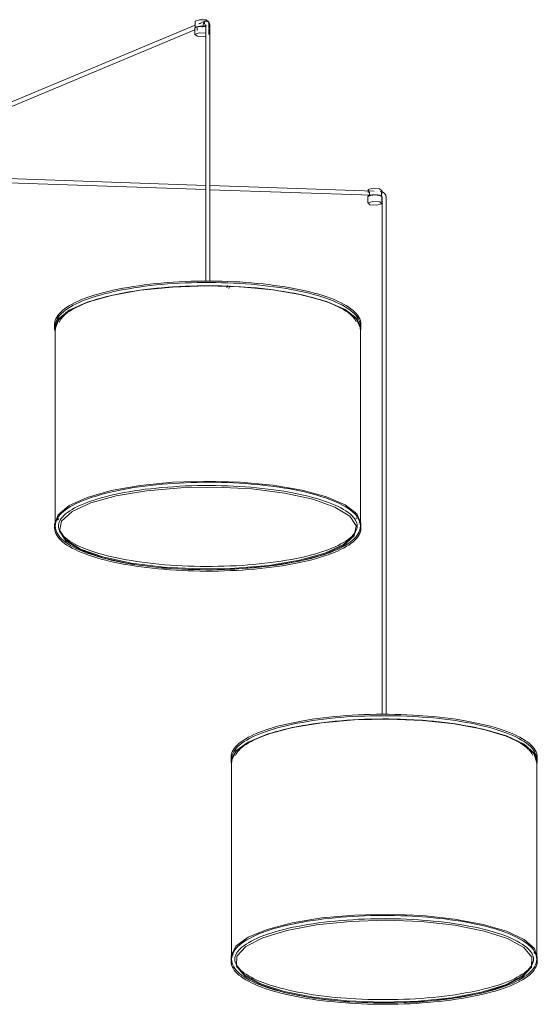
# Model space of a CAD drawing. Header units: millimetres. Extents: x 2834 to 10973, y -1183 to 7893.
# Tile 3 of 15: x 6715 to 7475, y -1183 to 262. Entities that reach past the tile are written whole.
import ezdxf

# ---------------------------------------------------------------- set-up
doc = ezdxf.new("R2010")
doc.units = ezdxf.units.MM
doc.layers.add('E-LITE-EQPM', color=7, linetype='Continuous', lineweight=20)

# ---------------------------------------------------------------- blocks, each defined once
blk = doc.blocks.new('64314-5L   _Suspended_tensor - 64314-49-5L MAMBO Black_rattan pendant lamp ø450-5L-719882-00 Isometrico PDF')
at = {"layer": 'E-LITE-EQPM', "color": 253, "lineweight": 15, "true_color": 0xaaaaaa}
for p, q in [((3712.2, 261.7), (3715.9, 259.1)), ((3696.3, 253.9), (3298.5, 88)), ((3300.8, 82.4), (3695.8, 247.1)), ((3695.7, 249.2), (3695.7, 240.1)), ((3696, 259.5), (3696, 249.9)), ((3699.1, 249.9), (3699.1, 246)), ((3704.9, 257.4), (3701.4, 256)), ((3705.7, 251.3), (3707.2, 251.9)), ((3707.4, 252.4), (3708.1, 252.6)), ((3708.1, 252.6), (3708.1, 255.2)), ((3710.7, 252.1), (3710.7, 252.3)), ((3711.7, 252.5), (3711.7, 247.1)), ((3711.7, 247.1), (3711.7, -121.6)), ((3712.5, 260.1), (3713.3, 259.7)), ((3716, 249.9), (3716, 259.5)), ((3716.3, 240.1), (3716.3, 249.2)), ((3717.7, 247.1), (3717.7, 252.5)), ((3717.7, -121.6), (3717.7, 247.1)), ((3711.8, 18.7), (3300.3, 33)), ((3300.1, 27), (3711.8, 12.7)), ((3959.2, 10.2), (3717.7, 18.5)), ((3717.7, 12.5), (3955.5, 4.3)), ((3949.9, 1.7), (3949.9, -7.4)), ((3950.2, 12), (3950.2, 8.4)), ((3950.4, 2.7), (3950.4, 4.4)), ((3950.7, 11.3), (3950.5, 12.7)), ((3952.5, 6.7), (3952.5, 4.2)), ((3952.5, 4.2), (3953.6, 4.1)), ((3970.5, 9.6), (3967.8, 9.8)), ((3968.9, 3.7), (3969.1, 3.7)), ((3969.7, 2.9), (3970, 2.9)), ((3970, 2.9), (3970, 5.5)), ((3970.2, 8.4), (3970.2, 12)), ((3970.5, -7.4), (3970.5, 1.7)), ((3970.9, 0.9), (3970.9, -4.5)), ((3976.9, -4.5), (3976.9, 0.9)), ((3970.9, -4.5), (3970.9, -757.4)), ((3976.9, -757.4), (3976.9, -4.5)), ((3743.9, -127.6), (3742.8, -131.3)), ((3745.7, -132.3), (3746.9, -128.4)), ((3489.7, -184.6), (3489.7, -191.1)), ((3939.7, -191.1), (3939.7, -184.6)), ((3490.5, -190.1), (3490.5, -478.8)), ((3938.9, -478.8), (3938.9, -190.1)), ((3494, -472.3), (3495.7, -470)), ((3932.9, -469), (3933.9, -470.2)), ((3937.3, -475.7), (3937.5, -476.4)), ((3489.7, -477.7), (3489.7, -484.2)), ((3490.8, -479.3), (3490.9, -477.5)), ((3939.7, -484.2), (3939.7, -477.7)), ((3816, -782.6), (3817.4, -783.3)), ((3748.8, -820.4), (3748.8, -826.9)), ((4198.8, -826.9), (4198.8, -820.4)), ((3749.6, -825.9), (3749.6, -1114.6)), ((4198, -1114.6), (4198, -825.9)), ((3751.2, -1111.8), (3751.4, -1111.3)), ((3751.9, -1110.3), (3752.1, -1109.9)), ((4193.8, -1107), (4194, -1107.4)), ((4194.2, -1107.7), (4194.8, -1108.6)), ((3748.8, -1113.5), (3748.8, -1120)), ((3749.2, -1116.8), (3749.2, -1117.2)), ((4197.7, -1113.9), (4197.7, -1115.1)), ((4198, -1114.6), (4197.9, -1115.3)), ((4198, -1115.7), (4198, -1114.7)), ((4198.5, -1117.1), (4198.5, -1116.9)), ((4198.8, -1120), (4198.8, -1113.5))]:
    blk.add_line(p, q, dxfattribs=at)
for points in [[(3696, 259.6, 0), (3696.1, 259.9, 0), (3702.3, 262.1, 0), (3712.2, 261.7, 0)], [(3695.7, 249.2, 0), (3695.7, 249.4, 0), (3695.8, 249.5, 0), (3695.8, 249.7, 0), (3695.9, 249.9, 0), (3696, 250, 0), (3696.1, 250.2, 0), (3696.3, 250.3, 0), (3696.4, 250.4, 0), (3696.5, 250.6, 0), (3696.7, 250.7, 0), (3696.9, 250.8, 0), (3697.1, 250.9, 0), (3697.3, 251, 0), (3697.5, 251.1, 0), (3697.7, 251.2, 0), (3698, 251.3, 0), (3698.2, 251.4, 0), (3698.5, 251.5, 0), (3698.8, 251.5, 0), (3699.1, 251.6, 0), (3699.4, 251.7, 0), (3699.7, 251.8, 0), (3700, 251.8, 0), (3700.3, 251.9, 0), (3700.6, 252, 0), (3701, 252, 0), (3701.3, 252.1, 0), (3701.7, 252.1, 0), (3702, 252.2, 0), (3702.4, 252.2, 0), (3702.8, 252.3, 0), (3703.2, 252.3, 0), (3703.5, 252.3, 0), (3703.9, 252.4, 0), (3704.3, 252.4, 0), (3704.7, 252.4, 0), (3705.1, 252.4, 0), (3705.5, 252.4, 0), (3705.9, 252.4, 0), (3706.3, 252.4, 0), (3706.7, 252.4, 0), (3707.1, 252.4, 0), (3707.5, 252.4, 0), (3707.9, 252.4, 0), (3708.3, 252.3, 0), (3708.7, 252.3, 0), (3709, 252.3, 0), (3709.4, 252.3, 0), (3709.8, 252.2, 0), (3710.1, 252.2, 0), (3710.5, 252.1, 0), (3710.9, 252.1, 0), (3711.2, 252, 0), (3711.5, 251.9, 0), (3711.9, 251.9, 0)], [(3708.1, 252.6, 0), (3701, 252.3, 0), (3696.4, 250.7, 0), (3696, 249.9, 0)], [(3711.5, 260, 0), (3707.9, 258.7, 0), (3704.4, 257.2, 0), (3702.4, 256.2, 0)], [(3712.9, 254.2, 0), (3709.7, 252.9, 0), (3706.5, 251.5, 0), (3706, 251.3, 0)], [(3708.1, 255.2, 0), (3708.2, 256.1, 0), (3708.6, 257, 0), (3709.1, 257.7, 0), (3709.8, 258.3, 0)], [(3712.5, 260.1, 0), (3711.6, 260.1, 0), (3710.9, 259.7, 0), (3710.3, 259, 0), (3709.9, 258.1, 0), (3709.8, 257.1, 0), (3710, 256, 0), (3710.4, 255.1, 0)], [(3710.2, 252.1, 0), (3710.2, 252.4, 0), (3710, 253.2, 0)], [(3710.7, 252.3, 0), (3710.5, 252.9, 0), (3710.4, 253.2, 0)], [(3711.3, 254.3, 0), (3711.3, 254.3, 0), (3711.3, 254.3, 0), (3711.4, 254.3, 0), (3711.4, 254.2, 0), (3711.4, 254.2, 0), (3711.4, 254.2, 0), (3711.5, 254.1, 0), (3711.5, 254, 0), (3711.5, 254, 0), (3711.5, 253.9, 0), (3711.6, 253.8, 0), (3711.6, 253.7, 0), (3711.6, 253.6, 0), (3711.7, 253.5, 0), (3711.7, 253.3, 0), (3711.7, 253.2, 0), (3711.7, 253.1, 0), (3711.7, 252.9, 0), (3711.7, 252.8, 0), (3711.7, 252.6, 0), (3711.7, 252.5, 0)], [(3712.9, 260, 0), (3712.6, 260.1, 0), (3712.3, 260.1, 0), (3712.2, 260.1, 0)], [(3712.9, 260, 0), (3713.3, 259.9, 0), (3713.6, 259.8, 0), (3713.9, 259.7, 0), (3714.2, 259.5, 0), (3714.5, 259.4, 0), (3714.8, 259.2, 0), (3715.1, 259, 0), (3715.3, 258.8, 0), (3715.6, 258.6, 0), (3715.8, 258.3, 0), (3716, 258.1, 0), (3716.2, 257.8, 0), (3716.4, 257.6, 0), (3716.5, 257.3, 0), (3716.7, 257.1, 0), (3716.8, 256.8, 0), (3717, 256.5, 0), (3717.1, 256.2, 0), (3717.2, 255.9, 0), (3717.3, 255.7, 0), (3717.4, 255.4, 0), (3717.4, 255.1, 0), (3717.5, 254.8, 0), (3717.6, 254.5, 0), (3717.6, 254.2, 0), (3717.7, 253.9, 0), (3717.7, 253.6, 0), (3717.7, 253.3, 0), (3717.7, 253, 0), (3717.7, 252.6, 0), (3717.7, 252.5, 0)], [(3699.7, 237.8, 0), (3695.8, 240.5, 0), (3702.2, 242.7, 0), (3711.8, 242.4, 0)], [(3712, 237.7, 0), (3709.9, 237.4, 0), (3699.7, 237.8, 0)], [(3950.5, 12.7, 0), (3957.5, 14.7, 0), (3967.2, 14, 0), (3969.9, 11.5, 0)], [(3949.9, 1.7, 0), (3949.9, 1.9, 0), (3949.9, 2, 0), (3950, 2.2, 0), (3950.1, 2.4, 0), (3950.2, 2.5, 0), (3950.3, 2.7, 0), (3950.3, 2.7, 0)], [(3970.5, 1.7, 0), (3970.4, 1.9, 0), (3970.4, 2, 0), (3970.4, 2.2, 0), (3970.3, 2.4, 0), (3970.2, 2.5, 0), (3970.1, 2.7, 0), (3969.9, 2.8, 0), (3969.8, 2.9, 0), (3969.6, 3, 0), (3969.5, 3.2, 0), (3969.3, 3.3, 0), (3969.1, 3.4, 0), (3968.9, 3.5, 0), (3968.7, 3.6, 0), (3968.4, 3.7, 0), (3968.2, 3.8, 0), (3967.9, 3.9, 0), (3967.7, 4, 0), (3967.4, 4, 0), (3967.1, 4.1, 0), (3966.8, 4.2, 0), (3966.5, 4.3, 0), (3966.2, 4.3, 0), (3965.9, 4.4, 0), (3965.5, 4.5, 0), (3965.2, 4.5, 0), (3964.9, 4.6, 0), (3964.5, 4.6, 0), (3964.1, 4.7, 0), (3963.8, 4.7, 0), (3963.4, 4.8, 0), (3963, 4.8, 0), (3962.6, 4.8, 0), (3962.2, 4.8, 0), (3961.9, 4.9, 0), (3961.5, 4.9, 0), (3961.1, 4.9, 0), (3960.7, 4.9, 0), (3960.3, 4.9, 0), (3959.9, 4.9, 0), (3959.5, 4.9, 0), (3959.1, 4.9, 0), (3958.7, 4.9, 0), (3958.3, 4.9, 0), (3957.9, 4.8, 0), (3957.5, 4.8, 0), (3957.1, 4.8, 0), (3956.8, 4.7, 0), (3956.4, 4.7, 0), (3956, 4.7, 0), (3955.7, 4.6, 0), (3955.3, 4.6, 0), (3955, 4.5, 0), (3954.6, 4.4, 0), (3954.3, 4.4, 0), (3954, 4.3, 0), (3953.7, 4.2, 0), (3953.4, 4.2, 0), (3953.1, 4.1, 0), (3952.8, 4, 0), (3952.5, 3.9, 0), (3952.3, 3.8, 0), (3952, 3.7, 0), (3951.8, 3.6, 0), (3951.6, 3.5, 0), (3951.4, 3.4, 0), (3951.2, 3.3, 0), (3951, 3.2, 0), (3950.8, 3.1, 0), (3950.6, 3, 0), (3950.5, 2.9, 0), (3950.4, 2.7, 0), (3950.3, 2.7, 0)], [(3951.5, 9.6, 0), (3951.9, 9.1, 0), (3952.2, 8.5, 0), (3952.5, 7.6, 0), (3952.5, 6.7, 0)], [(3970, 2.9, 0), (3966.1, 4.6, 0), (3958.9, 5.1, 0), (3952.5, 4.2, 0)], [(3970.6, 9.6, 0), (3970.6, 9.6, 0), (3970.7, 9.4, 0), (3970.8, 8.8, 0), (3970.7, 8, 0), (3970.5, 7, 0), (3970.3, 6, 0), (3970, 5.1, 0)], [(3970, 5.5, 0), (3970, 6.4, 0), (3970.1, 7.2, 0), (3970.1, 7.8, 0), (3970.2, 8.3, 0)], [(3970, 3, 0), (3970.1, 2.9, 0), (3970.2, 2.8, 0), (3970.3, 2.7, 0), (3970.3, 2.6, 0), (3970.4, 2.5, 0), (3970.5, 2.4, 0), (3970.5, 2.3, 0), (3970.6, 2.2, 0), (3970.6, 2.1, 0), (3970.7, 1.9, 0), (3970.7, 1.8, 0), (3970.8, 1.7, 0), (3970.8, 1.6, 0), (3970.8, 1.5, 0), (3970.8, 1.4, 0), (3970.9, 1.3, 0), (3970.9, 1.1, 0), (3970.9, 1, 0), (3970.9, 0.9, 0), (3970.9, 0.9, 0)], [(3976.9, 0.9, 0), (3976.9, 1.2, 0), (3976.9, 1.6, 0), (3976.8, 1.9, 0), (3976.8, 2.3, 0), (3976.7, 2.6, 0), (3976.6, 3, 0), (3976.5, 3.3, 0), (3976.4, 3.7, 0), (3976.3, 4, 0), (3976.2, 4.3, 0), (3976.1, 4.7, 0), (3975.9, 5, 0), (3975.7, 5.3, 0), (3975.6, 5.6, 0), (3975.4, 5.9, 0), (3975.2, 6.2, 0), (3975, 6.5, 0), (3974.7, 6.7, 0), (3974.5, 7, 0), (3974.3, 7.3, 0), (3974, 7.5, 0), (3973.8, 7.8, 0), (3973.5, 8, 0), (3973.2, 8.2, 0), (3972.9, 8.4, 0), (3972.6, 8.6, 0), (3972.3, 8.8, 0), (3972, 9, 0), (3971.7, 9.1, 0), (3971.4, 9.3, 0), (3971.1, 9.4, 0), (3970.8, 9.6, 0), (3970.6, 9.6, 0)], [(3950.2, -6.7, 0), (3957.4, -4.7, 0), (3967.4, -5.4, 0), (3970.1, -8.2, 0)], [(3970.1, -8.2, 0), (3962.9, -10.2, 0), (3953, -9.5, 0), (3950.2, -6.7, 0)], [(3537.5, -152.5, 0), (3572.8, -142.5, 0), (3615.2, -134.9, 0), (3662.6, -130.1, 0), (3712.6, -128.4, 0), (3762.7, -129.9, 0), (3810.4, -134.4, 0), (3853.3, -141.7, 0), (3889.3, -151.5, 0), (3916.5, -163.3, 0), (3933.6, -176.5, 0), (3939.7, -190.5, 0), (3939.2, -195.5, 0)], [(3939.7, -184.6, 0), (3939.5, -182.1, 0), (3939, -179.5, 0), (3938.1, -176.9, 0), (3936.8, -174.4, 0), (3935.1, -171.9, 0), (3933.2, -169.4, 0), (3930.8, -167, 0), (3928.1, -164.5, 0), (3925.1, -162.2, 0), (3921.8, -159.8, 0), (3918.1, -157.5, 0), (3914.1, -155.3, 0), (3909.7, -153.1, 0), (3905.1, -150.9, 0), (3900.2, -148.8, 0), (3894.9, -146.8, 0), (3889.4, -144.8, 0), (3883.6, -142.9, 0), (3877.6, -141, 0), (3871.2, -139.3, 0), (3864.7, -137.5, 0), (3857.9, -135.9, 0), (3850.8, -134.4, 0), (3843.6, -132.9, 0), (3836.1, -131.5, 0), (3828.4, -130.2, 0), (3820.6, -128.9, 0), (3812.6, -127.8, 0), (3804.4, -126.8, 0), (3796.1, -125.8, 0), (3787.7, -125, 0), (3779.1, -124.2, 0), (3770.5, -123.5, 0), (3761.7, -122.9, 0), (3752.9, -122.5, 0), (3744, -122.1, 0), (3735.1, -121.8, 0), (3726.1, -121.6, 0), (3717.2, -121.6, 0), (3708.2, -121.6, 0), (3699.2, -121.7, 0), (3690.3, -121.9, 0), (3681.3, -122.3, 0), (3672.5, -122.7, 0), (3663.7, -123.2, 0), (3655, -123.8, 0), (3646.4, -124.5, 0), (3637.9, -125.3, 0), (3629.5, -126.2, 0), (3621.3, -127.2, 0), (3613.2, -128.3, 0), (3605.2, -129.5, 0), (3597.5, -130.8, 0), (3589.9, -132.1, 0), (3582.5, -133.5, 0), (3575.4, -135.1, 0), (3568.4, -136.7, 0), (3561.7, -138.3, 0), (3555.3, -140.1, 0), (3549.1, -141.9, 0), (3543.1, -143.8, 0), (3537.7, -145.6, 0)], [(3938.9, -191.1, 0), (3938.9, -190.5, 0), (3932.8, -176.6, 0), (3915.8, -163.4, 0), (3888.7, -151.7, 0), (3852.8, -141.9, 0), (3810.1, -134.6, 0), (3762.5, -130.1, 0), (3712.6, -128.6, 0), (3662.7, -130.3, 0), (3615.5, -135.1, 0), (3573.3, -142.6, 0), (3538.1, -152.6, 0)], [(3938.9, -187.8, 0), (3938.7, -185, 0), (3938.1, -182.2, 0), (3937.1, -179.4, 0), (3935.8, -176.7, 0), (3934.1, -174.1, 0), (3932, -171.5, 0), (3929.6, -169, 0), (3926.8, -166.5, 0), (3923.7, -164.1, 0), (3920.3, -161.7, 0), (3916.6, -159.4, 0), (3912.6, -157.1, 0), (3908.3, -154.9, 0), (3903.6, -152.8, 0), (3898.7, -150.7, 0), (3893.5, -148.6, 0), (3888, -146.7, 0), (3882.2, -144.8, 0), (3876.2, -142.9, 0), (3869.9, -141.1, 0), (3863.4, -139.4, 0), (3856.6, -137.8, 0), (3849.6, -136.3, 0), (3842.4, -134.8, 0), (3835, -133.4, 0), (3827.4, -132.1, 0), (3819.6, -130.9, 0), (3811.7, -129.8, 0), (3803.6, -128.8, 0), (3795.4, -127.8, 0), (3787, -127, 0), (3778.5, -126.2, 0), (3769.9, -125.5, 0), (3761.3, -125, 0), (3752.5, -124.5, 0), (3743.7, -124.1, 0), (3734.9, -123.9, 0), (3726, -123.7, 0), (3717.1, -123.6, 0), (3708.2, -123.6, 0), (3699.3, -123.8, 0), (3690.5, -124, 0), (3681.7, -124.3, 0), (3672.9, -124.7, 0), (3664.2, -125.2, 0), (3655.6, -125.8, 0), (3647, -126.5, 0), (3638.6, -127.3, 0), (3630.3, -128.2, 0), (3622.1, -129.2, 0), (3614.1, -130.3, 0), (3606.2, -131.5, 0), (3598.5, -132.7, 0), (3591, -134.1, 0), (3583.7, -135.5, 0), (3576.6, -137, 0), (3569.7, -138.6, 0), (3563.1, -140.2, 0), (3556.6, -142, 0), (3550.5, -143.8, 0), (3544.6, -145.6, 0), (3539.2, -147.5, 0)], [(3932.7, -181.3, 0), (3931.6, -179.1, 0), (3930.2, -176.9, 0), (3928.4, -174.7, 0), (3926.2, -172.4, 0), (3923.7, -170.2, 0), (3920.9, -167.9, 0), (3917.7, -165.7, 0), (3914.2, -163.5, 0), (3910.3, -161.4, 0), (3906.2, -159.2, 0), (3901.7, -157.2, 0), (3896.9, -155.1, 0), (3891.8, -153.1, 0), (3886.4, -151.2, 0), (3880.8, -149.3, 0), (3874.8, -147.5, 0), (3868.6, -145.8, 0), (3862.2, -144.1, 0), (3855.5, -142.5, 0), (3848.6, -141, 0), (3841.5, -139.5, 0), (3834.1, -138.2, 0), (3826.6, -136.9, 0), (3818.9, -135.7, 0), (3811, -134.6, 0), (3803, -133.5, 0), (3794.8, -132.6, 0), (3786.5, -131.7, 0), (3778.1, -131, 0), (3769.6, -130.3, 0), (3761, -129.8, 0), (3752.3, -129.3, 0), (3743.6, -128.9, 0), (3734.8, -128.7, 0), (3726, -128.5, 0), (3717.1, -128.4, 0), (3708.3, -128.4, 0), (3699.4, -128.6, 0), (3690.6, -128.8, 0), (3681.9, -129.1, 0), (3673.1, -129.5, 0), (3664.5, -130, 0), (3655.9, -130.6, 0), (3647.4, -131.3, 0), (3639.1, -132.1, 0), (3630.8, -133, 0), (3622.7, -134, 0), (3614.8, -135.1, 0), (3607, -136.2, 0), (3599.3, -137.5, 0), (3591.9, -138.8, 0), (3584.7, -140.2, 0), (3577.6, -141.7, 0), (3570.8, -143.2, 0), (3564.3, -144.9, 0), (3557.9, -146.6, 0), (3551.9, -148.3, 0), (3546.1, -150.2, 0), (3540.8, -152, 0)], [(3489.7, -184.6, 0), (3489.9, -182.1, 0), (3490.5, -179.5, 0), (3491.4, -176.9, 0), (3492.7, -174.4, 0), (3494.3, -171.9, 0), (3496.3, -169.4, 0), (3498.6, -167, 0), (3501.3, -164.5, 0), (3504.3, -162.2, 0), (3507.7, -159.8, 0), (3511.4, -157.5, 0), (3515.4, -155.3, 0), (3519.7, -153.1, 0), (3524.3, -150.9, 0), (3529.3, -148.8, 0), (3534.5, -146.8, 0), (3537.7, -145.6, 0)], [(3490.2, -195.1, 0), (3489.7, -191.7, 0), (3494.9, -177.7, 0), (3511.1, -164.4, 0), (3537.5, -152.5, 0)], [(3490.5, -187.8, 0), (3490.7, -185, 0), (3491.3, -182.2, 0), (3492.3, -179.4, 0), (3493.7, -176.7, 0), (3495.4, -174.1, 0), (3497.5, -171.5, 0), (3499.9, -169, 0), (3502.6, -166.5, 0), (3505.7, -164.1, 0), (3509.1, -161.7, 0), (3512.8, -159.4, 0), (3516.9, -157.1, 0), (3521.2, -154.9, 0), (3525.8, -152.8, 0), (3530.8, -150.7, 0), (3536, -148.6, 0), (3539.2, -147.5, 0)], [(3538.1, -152.6, 0), (3511.8, -164.5, 0), (3495.7, -177.8, 0), (3490.5, -191.7, 0)], [(3496.5, -181.8, 0), (3496.7, -181.3, 0), (3497.8, -179.1, 0), (3499.3, -176.9, 0), (3501.1, -174.7, 0), (3503.2, -172.4, 0), (3505.7, -170.2, 0), (3508.6, -167.9, 0), (3511.8, -165.7, 0), (3515.3, -163.5, 0), (3519.1, -161.4, 0), (3523.3, -159.2, 0), (3527.8, -157.2, 0), (3532.6, -155.1, 0), (3537.7, -153.1, 0), (3540.8, -152, 0)], [(3490.5, -187.8, 0), (3490.7, -190.6, 0), (3491.1, -192.4, 0)], [(3938.9, -187.8, 0), (3938.7, -190.6, 0), (3938.4, -192.3, 0)], [(3939.7, -477.7, 0), (3939.7, -477.1, 0), (3933.6, -463.2, 0), (3916.5, -450, 0), (3889.3, -438.2, 0), (3853.3, -428.4, 0), (3810.4, -421, 0), (3762.7, -416.5, 0), (3712.6, -415.1, 0), (3662.6, -416.8, 0), (3615.2, -421.5, 0), (3572.8, -429.1, 0), (3537.5, -439.1, 0)], [(3938.9, -481, 0), (3938.7, -478.2, 0), (3938.1, -475.4, 0), (3937.1, -472.7, 0), (3935.8, -470, 0), (3934.1, -467.3, 0), (3932, -464.8, 0), (3929.6, -462.2, 0), (3926.8, -459.8, 0), (3923.7, -457.3, 0), (3920.3, -455, 0), (3916.6, -452.6, 0), (3912.6, -450.4, 0), (3908.3, -448.2, 0), (3903.6, -446, 0), (3898.7, -443.9, 0), (3893.5, -441.9, 0), (3888, -439.9, 0), (3882.2, -438, 0), (3876.2, -436.2, 0), (3869.9, -434.4, 0), (3863.4, -432.7, 0), (3856.6, -431.1, 0), (3849.6, -429.5, 0), (3842.4, -428.1, 0), (3835, -426.7, 0), (3827.4, -425.4, 0), (3819.6, -424.2, 0), (3811.7, -423, 0), (3803.6, -422, 0), (3795.4, -421.1, 0), (3787, -420.2, 0), (3778.5, -419.5, 0), (3769.9, -418.8, 0), (3761.3, -418.2, 0), (3752.5, -417.8, 0), (3743.7, -417.4, 0), (3734.9, -417.1, 0), (3726, -416.9, 0), (3717.1, -416.9, 0), (3708.2, -416.9, 0), (3699.3, -417, 0), (3690.5, -417.2, 0), (3681.7, -417.5, 0), (3672.9, -418, 0), (3664.2, -418.5, 0), (3655.6, -419.1, 0), (3647, -419.8, 0), (3638.6, -420.6, 0), (3630.3, -421.5, 0), (3622.1, -422.5, 0), (3614.1, -423.5, 0), (3606.2, -424.7, 0), (3598.5, -426, 0), (3591, -427.3, 0), (3583.7, -428.7, 0), (3576.6, -430.2, 0), (3569.7, -431.8, 0), (3563.1, -433.5, 0), (3556.6, -435.2, 0), (3550.5, -437, 0), (3544.6, -438.9, 0), (3539.2, -440.7, 0)], [(3934.1, -481, 0), (3934, -478.9, 0), (3933.5, -476.7, 0), (3932.7, -474.6, 0), (3931.6, -472.4, 0), (3930.2, -470.2, 0), (3928.4, -467.9, 0), (3926.2, -465.7, 0), (3923.7, -463.4, 0), (3920.9, -461.2, 0), (3917.7, -459, 0), (3914.2, -456.8, 0), (3910.3, -454.6, 0), (3906.2, -452.5, 0), (3901.7, -450.4, 0), (3896.9, -448.4, 0), (3891.8, -446.4, 0), (3886.4, -444.4, 0), (3880.8, -442.6, 0), (3874.8, -440.8, 0), (3868.6, -439, 0), (3862.2, -437.4, 0), (3855.5, -435.7, 0), (3848.6, -434.2, 0), (3841.5, -432.8, 0), (3834.1, -431.4, 0), (3826.6, -430.1, 0), (3818.9, -428.9, 0), (3811, -427.8, 0), (3803, -426.8, 0), (3794.8, -425.8, 0), (3786.5, -425, 0), (3778.1, -424.2, 0), (3769.6, -423.6, 0), (3761, -423, 0), (3752.3, -422.5, 0), (3743.6, -422.2, 0), (3734.8, -421.9, 0), (3726, -421.7, 0), (3717.1, -421.7, 0), (3708.3, -421.7, 0), (3699.4, -421.8, 0), (3690.6, -422, 0), (3681.9, -422.3, 0), (3673.1, -422.7, 0), (3664.5, -423.3, 0), (3655.9, -423.9, 0), (3647.4, -424.6, 0), (3639.1, -425.4, 0), (3630.8, -426.3, 0), (3622.7, -427.2, 0), (3614.8, -428.3, 0), (3607, -429.5, 0), (3599.3, -430.7, 0), (3591.9, -432, 0), (3584.7, -433.4, 0), (3577.6, -434.9, 0), (3570.8, -436.5, 0), (3564.3, -438.1, 0), (3557.9, -439.8, 0), (3551.9, -441.6, 0), (3546.1, -443.4, 0), (3540.8, -445.2, 0)], [(3542.7, -447.2, 0), (3579.9, -436.9, 0), (3624.9, -429.3, 0), (3675.2, -424.9, 0), (3727.7, -424, 0), (3779.5, -426.6, 0), (3827.5, -432.6, 0), (3869, -441.7, 0), (3901.5, -453.2, 0), (3923.2, -466.6, 0), (3932.7, -481, 0), (3929.6, -495.6, 0), (3914, -509.6, 0), (3886.8, -522.2, 0)], [(3537.5, -439.1, 0), (3511.1, -451.1, 0), (3494.9, -464.4, 0), (3489.7, -478.3, 0)], [(3490.5, -481, 0), (3490.7, -478.2, 0), (3491.3, -475.4, 0), (3492.3, -472.7, 0), (3493.7, -470, 0), (3495.4, -467.3, 0), (3497.5, -464.8, 0), (3499.9, -462.2, 0), (3502.6, -459.8, 0), (3505.7, -457.3, 0), (3509.1, -455, 0), (3512.8, -452.6, 0), (3516.9, -450.4, 0), (3521.2, -448.2, 0), (3525.8, -446, 0), (3530.8, -443.9, 0), (3536, -441.9, 0), (3539.2, -440.7, 0)], [(3495.3, -481, 0), (3495.5, -478.9, 0), (3495.9, -476.7, 0), (3496.7, -474.6, 0), (3497.8, -472.4, 0), (3499.3, -470.2, 0), (3501.1, -467.9, 0), (3503.2, -465.7, 0), (3505.7, -463.4, 0), (3508.6, -461.2, 0), (3511.8, -459, 0), (3515.3, -456.8, 0), (3519.1, -454.6, 0), (3523.3, -452.5, 0), (3527.8, -450.4, 0), (3532.6, -448.4, 0), (3537.7, -446.4, 0), (3540.8, -445.2, 0)], [(3886.8, -522.2, 0), (3849.6, -532.5, 0), (3804.6, -540.1, 0), (3754.3, -544.5, 0), (3701.8, -545.4, 0), (3650, -542.8, 0), (3601.9, -536.8, 0), (3560.4, -527.8, 0), (3527.9, -516.2, 0), (3506.3, -502.9, 0), (3496.7, -488.4, 0), (3499.9, -473.8, 0), (3515.5, -459.8, 0), (3542.7, -447.2, 0)], [(3489.7, -484.2, 0), (3489.9, -486.7, 0), (3490.5, -489.3, 0), (3491.4, -491.9, 0), (3492.7, -494.4, 0), (3494.3, -496.9, 0), (3496.3, -499.4, 0), (3498.6, -501.8, 0), (3501.3, -504.3, 0), (3504.3, -506.6, 0), (3507.7, -509, 0), (3511.4, -511.3, 0), (3515.4, -513.5, 0), (3519.7, -515.7, 0), (3524.3, -517.9, 0), (3529.3, -520, 0), (3534.5, -522, 0), (3540, -524, 0), (3545.8, -525.9, 0), (3551.9, -527.8, 0), (3558.2, -529.5, 0), (3564.8, -531.3, 0), (3571.6, -532.9, 0), (3578.6, -534.4, 0), (3585.9, -535.9, 0), (3593.4, -537.3, 0), (3601, -538.6, 0), (3608.9, -539.8, 0), (3616.9, -541, 0), (3625, -542, 0), (3633.3, -543, 0), (3641.8, -543.8, 0), (3650.3, -544.6, 0), (3659, -545.3, 0), (3667.7, -545.8, 0), (3676.6, -546.3, 0), (3685.4, -546.7, 0), (3694.4, -547, 0), (3703.3, -547.1, 0), (3712.3, -547.2, 0), (3721.3, -547.2, 0), (3730.3, -547.1, 0), (3739.2, -546.9, 0), (3748.1, -546.5, 0), (3757, -546.1, 0), (3765.8, -545.6, 0), (3774.5, -545, 0), (3783.1, -544.3, 0), (3791.6, -543.5, 0), (3800, -542.6, 0), (3808.2, -541.6, 0), (3816.3, -540.5, 0), (3824.2, -539.3, 0), (3832, -538, 0), (3839.5, -536.7, 0), (3846.9, -535.2, 0), (3854.1, -533.7, 0), (3861, -532.1, 0), (3867.7, -530.5, 0), (3874.2, -528.7, 0), (3880.4, -526.9, 0), (3886.3, -525, 0), (3891.7, -523.2, 0)], [(3490.5, -481, 0), (3490.7, -483.8, 0), (3491.3, -486.6, 0), (3492.3, -489.4, 0), (3493.7, -492.1, 0), (3495.4, -494.7, 0), (3497.5, -497.3, 0), (3499.9, -499.8, 0), (3502.6, -502.3, 0), (3505.7, -504.7, 0), (3509.1, -507.1, 0), (3512.8, -509.4, 0), (3516.9, -511.7, 0), (3521.2, -513.9, 0), (3525.8, -516, 0), (3530.8, -518.1, 0), (3536, -520.2, 0), (3541.5, -522.1, 0), (3547.2, -524, 0), (3553.3, -525.9, 0), (3559.6, -527.6, 0), (3566.1, -529.3, 0), (3572.9, -531, 0), (3579.9, -532.5, 0), (3587.1, -534, 0), (3594.5, -535.4, 0), (3602.1, -536.7, 0), (3609.8, -537.9, 0), (3617.8, -539, 0), (3625.9, -540, 0), (3634.1, -541, 0), (3642.5, -541.8, 0), (3650.9, -542.6, 0), (3659.5, -543.3, 0), (3668.2, -543.8, 0), (3676.9, -544.3, 0), (3685.7, -544.7, 0), (3694.6, -544.9, 0), (3703.4, -545.1, 0), (3712.3, -545.2, 0), (3721.2, -545.2, 0), (3730.1, -545, 0), (3739, -544.8, 0), (3747.8, -544.5, 0), (3756.6, -544.1, 0), (3765.3, -543.6, 0), (3773.9, -543, 0), (3782.4, -542.3, 0), (3790.9, -541.4, 0), (3799.2, -540.6, 0), (3807.3, -539.6, 0), (3815.4, -538.5, 0), (3823.2, -537.3, 0), (3830.9, -536.1, 0), (3838.4, -534.7, 0), (3845.7, -533.3, 0), (3852.8, -531.8, 0), (3859.7, -530.2, 0), (3866.4, -528.6, 0), (3872.8, -526.8, 0), (3879, -525, 0), (3884.9, -523.2, 0), (3890.3, -521.3, 0)], [(3495.3, -481, 0), (3495.5, -483.1, 0), (3495.9, -485.3, 0), (3496.7, -487.5, 0), (3497.8, -489.7, 0), (3499.3, -491.9, 0), (3501.1, -494.1, 0), (3503.2, -496.4, 0), (3505.7, -498.6, 0), (3508.6, -500.9, 0), (3511.8, -503.1, 0), (3515.3, -505.3, 0), (3519.1, -507.4, 0), (3523.3, -509.6, 0), (3527.8, -511.6, 0), (3532.6, -513.7, 0), (3537.7, -515.7, 0), (3543, -517.6, 0), (3548.7, -519.5, 0), (3554.6, -521.3, 0), (3560.8, -523, 0), (3567.3, -524.7, 0), (3573.9, -526.3, 0), (3580.9, -527.8, 0), (3588, -529.3, 0), (3595.3, -530.6, 0), (3602.8, -531.9, 0), (3610.5, -533.1, 0), (3618.4, -534.2, 0), (3626.4, -535.3, 0), (3634.6, -536.2, 0), (3642.9, -537.1, 0), (3651.3, -537.8, 0), (3659.9, -538.5, 0), (3668.5, -539, 0), (3677.1, -539.5, 0), (3685.9, -539.9, 0), (3694.7, -540.1, 0), (3703.5, -540.3, 0), (3712.3, -540.4, 0), (3721.2, -540.4, 0), (3730, -540.2, 0), (3738.8, -540, 0), (3747.6, -539.7, 0), (3756.3, -539.3, 0), (3765, -538.8, 0), (3773.5, -538.2, 0), (3782, -537.5, 0), (3790.4, -536.7, 0), (3798.6, -535.8, 0), (3806.7, -534.8, 0), (3814.7, -533.7, 0), (3822.5, -532.6, 0), (3830.1, -531.3, 0), (3837.5, -530, 0), (3844.8, -528.6, 0), (3851.8, -527.1, 0), (3858.6, -525.6, 0), (3865.2, -523.9, 0), (3871.5, -522.2, 0), (3877.6, -520.4, 0), (3883.4, -518.6, 0), (3888.7, -516.8, 0)], [(3496.7, -487.1, 0), (3506.3, -501.5, 0), (3527.9, -514.8, 0), (3560.4, -526.4, 0), (3601.9, -535.4, 0), (3650, -541.4, 0), (3701.8, -544, 0), (3754.3, -543.1, 0), (3804.6, -538.8, 0), (3849.6, -531.2, 0), (3886.8, -520.8, 0)], [(3886.8, -520.8, 0), (3914, -508.2, 0), (3929.6, -494.2, 0), (3932.7, -486.9, 0)], [(3934.1, -481, 0), (3934, -483.1, 0), (3933.5, -485.3, 0), (3932.7, -487.5, 0), (3931.6, -489.7, 0), (3930.2, -491.9, 0), (3928.4, -494.1, 0), (3926.2, -496.4, 0), (3923.7, -498.6, 0), (3920.9, -500.9, 0), (3917.7, -503.1, 0), (3914.2, -505.3, 0), (3910.3, -507.4, 0), (3906.2, -509.6, 0), (3901.7, -511.6, 0), (3896.9, -513.7, 0), (3891.8, -515.7, 0), (3888.7, -516.8, 0)], [(3938.9, -481, 0), (3938.7, -483.8, 0), (3938.1, -486.6, 0), (3937.1, -489.4, 0), (3935.8, -492.1, 0), (3934.1, -494.7, 0), (3932, -497.3, 0), (3929.6, -499.8, 0), (3926.8, -502.3, 0), (3923.7, -504.7, 0), (3920.3, -507.1, 0), (3916.6, -509.4, 0), (3912.6, -511.7, 0), (3908.3, -513.9, 0), (3903.6, -516, 0), (3898.7, -518.1, 0), (3893.5, -520.2, 0), (3890.3, -521.3, 0)], [(3939.7, -484.2, 0), (3939.5, -486.7, 0), (3939, -489.3, 0), (3938.1, -491.9, 0), (3936.8, -494.4, 0), (3935.1, -496.9, 0), (3933.2, -499.4, 0), (3930.8, -501.8, 0), (3928.1, -504.3, 0), (3925.1, -506.6, 0), (3921.8, -509, 0), (3918.1, -511.3, 0), (3914.1, -513.5, 0), (3909.7, -515.7, 0), (3905.1, -517.9, 0), (3900.2, -520, 0), (3894.9, -522, 0), (3891.7, -523.2, 0)], [(3748.8, -820.4, 0), (3749, -817.9, 0), (3749.6, -815.3, 0), (3750.5, -812.7, 0), (3751.8, -810.2, 0), (3753.4, -807.7, 0), (3755.4, -805.2, 0), (3757.8, -802.8, 0), (3760.4, -800.3, 0), (3763.5, -798, 0), (3766.8, -795.6, 0), (3770.5, -793.3, 0), (3774.5, -791.1, 0), (3778.8, -788.9, 0), (3783.5, -786.7, 0), (3788.4, -784.6, 0), (3793.6, -782.6, 0), (3799.1, -780.6, 0), (3804.9, -778.7, 0), (3811, -776.8, 0), (3817.3, -775, 0), (3823.9, -773.3, 0), (3830.7, -771.7, 0), (3837.8, -770.2, 0), (3845, -768.7, 0), (3852.5, -767.3, 0), (3860.1, -766, 0), (3868, -764.7, 0), (3876, -763.6, 0), (3884.1, -762.6, 0), (3892.5, -761.6, 0), (3900.9, -760.8, 0), (3909.4, -760, 0), (3918.1, -759.3, 0), (3926.8, -758.7, 0), (3935.7, -758.3, 0), (3944.5, -757.9, 0), (3953.5, -757.6, 0), (3962.4, -757.4, 0), (3971.4, -757.4, 0), (3980.4, -757.4, 0), (3989.4, -757.5, 0), (3998.3, -757.7, 0), (4007.2, -758.1, 0), (4016.1, -758.5, 0), (4024.9, -759, 0), (4030.1, -759.4, 0)], [(3749.7, -832.3, 0), (3748.9, -825.1, 0), (3756, -811.2, 0), (3774, -798.1, 0), (3802, -786.4, 0), (3838.7, -776.8, 0), (3882.1, -769.7, 0), (3930.1, -765.4, 0), (3980.3, -764.2, 0), (4030.2, -766.2, 0)], [(3749.6, -823.6, 0), (3749.8, -820.8, 0), (3750.4, -818, 0), (3751.4, -815.2, 0), (3752.8, -812.5, 0), (3754.5, -809.9, 0), (3756.6, -807.3, 0), (3759, -804.8, 0), (3761.7, -802.3, 0), (3764.8, -799.9, 0), (3768.2, -797.5, 0), (3771.9, -795.2, 0), (3776, -792.9, 0), (3780.3, -790.7, 0), (3784.9, -788.6, 0), (3789.9, -786.5, 0), (3795.1, -784.4, 0), (3800.6, -782.5, 0), (3806.4, -780.6, 0), (3812.4, -778.7, 0), (3818.7, -776.9, 0), (3825.2, -775.2, 0), (3832, -773.6, 0), (3839, -772.1, 0), (3846.2, -770.6, 0), (3853.6, -769.2, 0), (3861.2, -767.9, 0), (3868.9, -766.7, 0), (3876.9, -765.6, 0), (3885, -764.6, 0), (3893.2, -763.6, 0), (3901.6, -762.8, 0), (3910, -762, 0), (3918.6, -761.3, 0), (3927.3, -760.8, 0), (3936, -760.3, 0), (3944.8, -759.9, 0), (3953.7, -759.7, 0), (3962.5, -759.5, 0), (3971.4, -759.4, 0), (3980.3, -759.4, 0), (3989.2, -759.6, 0), (3998.1, -759.8, 0), (4006.9, -760.1, 0), (4015.7, -760.5, 0), (4024.4, -761, 0), (4029.6, -761.4, 0)], [(4030, -766.4, 0), (3980.3, -764.5, 0), (3930.3, -765.6, 0), (3882.4, -769.9, 0), (3839.2, -777, 0), (3802.7, -786.6, 0), (3774.7, -798.2, 0), (3756.8, -811.2, 0), (3749.7, -825.1, 0), (3749.7, -827.5, 0)], [(3755.6, -817.9, 0), (3755.8, -817.1, 0), (3756.9, -814.9, 0), (3758.4, -812.7, 0), (3760.2, -810.5, 0), (3762.3, -808.2, 0), (3764.8, -806, 0), (3767.7, -803.7, 0), (3770.9, -801.5, 0), (3774.4, -799.3, 0), (3778.2, -797.2, 0), (3782.4, -795, 0), (3786.9, -793, 0), (3791.7, -790.9, 0), (3796.8, -788.9, 0), (3802.2, -787, 0), (3807.8, -785.1, 0), (3813.7, -783.3, 0), (3819.9, -781.6, 0), (3826.4, -779.9, 0), (3833.1, -778.3, 0), (3840, -776.8, 0), (3847.1, -775.3, 0), (3854.4, -774, 0), (3861.9, -772.7, 0), (3869.6, -771.5, 0), (3877.5, -770.4, 0), (3885.6, -769.3, 0), (3893.7, -768.4, 0), (3902, -767.5, 0), (3910.4, -766.8, 0), (3919, -766.1, 0), (3927.6, -765.6, 0), (3936.3, -765.1, 0), (3945, -764.7, 0), (3953.8, -764.5, 0), (3962.6, -764.3, 0), (3971.5, -764.2, 0), (3980.3, -764.2, 0), (3989.1, -764.4, 0), (3997.9, -764.6, 0), (4006.7, -764.9, 0), (4015.4, -765.3, 0), (4024.1, -765.8, 0), (4029.2, -766.2, 0)], [(4198, -823.6, 0), (4197.8, -820.8, 0), (4197.2, -818, 0), (4196.3, -815.2, 0), (4194.9, -812.5, 0), (4193.2, -809.9, 0), (4191.1, -807.3, 0), (4188.7, -804.8, 0), (4185.9, -802.3, 0), (4182.9, -799.9, 0), (4179.5, -797.5, 0), (4175.7, -795.2, 0), (4171.7, -792.9, 0), (4167.4, -790.7, 0), (4162.7, -788.6, 0), (4157.8, -786.5, 0), (4152.6, -784.4, 0), (4147.1, -782.5, 0), (4141.3, -780.6, 0), (4135.3, -778.7, 0), (4129, -776.9, 0), (4122.5, -775.2, 0), (4115.7, -773.6, 0), (4108.7, -772.1, 0), (4101.5, -770.6, 0), (4094.1, -769.2, 0), (4086.5, -767.9, 0), (4078.7, -766.7, 0), (4070.8, -765.6, 0), (4062.7, -764.6, 0), (4054.5, -763.6, 0), (4046.1, -762.8, 0), (4037.6, -762, 0), (4029.6, -761.4, 0)], [(4198.8, -820.4, 0), (4198.7, -817.9, 0), (4198.1, -815.3, 0), (4197.2, -812.7, 0), (4195.9, -810.2, 0), (4194.3, -807.7, 0), (4192.3, -805.2, 0), (4189.9, -802.8, 0), (4187.2, -800.3, 0), (4184.2, -798, 0), (4180.9, -795.6, 0), (4177.2, -793.3, 0), (4173.2, -791.1, 0), (4168.9, -788.9, 0), (4164.2, -786.7, 0), (4159.3, -784.6, 0), (4154.1, -782.6, 0), (4148.5, -780.6, 0), (4142.7, -778.7, 0), (4136.7, -776.8, 0), (4130.3, -775, 0), (4123.8, -773.3, 0), (4117, -771.7, 0), (4109.9, -770.2, 0), (4102.7, -768.7, 0), (4095.2, -767.3, 0), (4087.5, -766, 0), (4079.7, -764.7, 0), (4071.7, -763.6, 0), (4063.5, -762.6, 0), (4055.2, -761.6, 0), (4046.8, -760.8, 0), (4038.2, -760, 0), (4030.1, -759.4, 0)], [(4185.6, -808.4, 0), (4183.1, -806.2, 0), (4180.3, -804, 0), (4177.1, -801.7, 0), (4173.6, -799.5, 0), (4169.8, -797.4, 0), (4165.7, -795.2, 0), (4161.2, -793.2, 0), (4156.5, -791.1, 0), (4151.4, -789.1, 0), (4146.1, -787.2, 0), (4140.4, -785.3, 0), (4134.5, -783.5, 0), (4128.4, -781.7, 0), (4121.9, -780.1, 0), (4115.3, -778.5, 0), (4108.4, -776.9, 0), (4101.3, -775.5, 0), (4094, -774.1, 0), (4086.5, -772.8, 0), (4078.8, -771.6, 0), (4070.9, -770.5, 0), (4062.9, -769.4, 0), (4054.7, -768.5, 0), (4046.5, -767.6, 0), (4038.1, -766.9, 0), (4029.5, -766.2, 0), (4029.2, -766.2, 0)], [(4197.9, -828.7, 0), (4193.8, -814.7, 0), (4178.6, -801.4, 0), (4153.1, -789.4, 0), (4118.6, -779.2, 0), (4076.9, -771.4, 0), (4030, -766.4, 0)], [(4030.2, -766.2, 0), (4077.3, -771.2, 0), (4119.1, -779, 0), (4153.7, -789.2, 0), (4179.3, -801.3, 0), (4194.6, -814.7, 0), (4198.7, -828.7, 0), (4198.3, -831.3, 0)], [(4192.1, -817.9, 0), (4191.8, -817.1, 0), (4190.7, -814.9, 0), (4189.3, -812.7, 0), (4187.5, -810.5, 0), (4186.2, -809.1, 0)], [(3749.6, -823.6, 0), (3749.8, -826.4, 0), (3750.1, -827.8, 0)], [(4198, -823.6, 0), (4197.8, -826.4, 0), (4197.5, -828.1, 0)], [(4030.2, -1052.9, 0), (3980.3, -1050.9, 0), (3930.1, -1052.1, 0), (3882.1, -1056.3, 0), (3838.7, -1063.4, 0), (3802, -1073.1, 0), (3774, -1084.7, 0), (3756, -1097.8, 0), (3748.9, -1111.7, 0), (3748.9, -1114.1, 0)], [(3749.6, -1116.8, 0), (3749.8, -1114, 0), (3750.4, -1111.2, 0), (3751.4, -1108.5, 0), (3752.8, -1105.8, 0), (3754.5, -1103.1, 0), (3756.6, -1100.6, 0), (3759, -1098, 0), (3761.7, -1095.6, 0), (3764.8, -1093.1, 0), (3768.2, -1090.8, 0), (3771.9, -1088.4, 0), (3776, -1086.2, 0), (3780.3, -1084, 0), (3784.9, -1081.8, 0), (3789.9, -1079.7, 0), (3795.1, -1077.7, 0), (3800.6, -1075.7, 0), (3806.4, -1073.8, 0), (3812.4, -1072, 0), (3818.7, -1070.2, 0), (3825.2, -1068.5, 0), (3832, -1066.9, 0), (3839, -1065.3, 0), (3846.2, -1063.9, 0), (3853.6, -1062.5, 0), (3861.2, -1061.2, 0), (3868.9, -1060, 0), (3876.9, -1058.8, 0), (3885, -1057.8, 0), (3893.2, -1056.9, 0), (3901.6, -1056, 0), (3910, -1055.2, 0), (3918.6, -1054.6, 0), (3927.3, -1054, 0), (3936, -1053.5, 0), (3944.8, -1053.2, 0), (3953.7, -1052.9, 0), (3962.5, -1052.7, 0), (3971.4, -1052.7, 0), (3980.3, -1052.7, 0), (3989.2, -1052.8, 0), (3998.1, -1053, 0), (4006.9, -1053.3, 0), (4015.7, -1053.8, 0), (4024.4, -1054.3, 0), (4029.6, -1054.6, 0)], [(4198, -1116.8, 0), (4197.8, -1114, 0), (4197.2, -1111.2, 0), (4196.3, -1108.5, 0), (4194.9, -1105.8, 0), (4193.2, -1103.1, 0), (4191.1, -1100.6, 0), (4188.7, -1098, 0), (4185.9, -1095.6, 0), (4182.9, -1093.1, 0), (4179.5, -1090.8, 0), (4175.7, -1088.4, 0), (4171.7, -1086.2, 0), (4167.4, -1084, 0), (4162.7, -1081.8, 0), (4157.8, -1079.7, 0), (4152.6, -1077.7, 0), (4147.1, -1075.7, 0), (4141.3, -1073.8, 0), (4135.3, -1072, 0), (4129, -1070.2, 0), (4122.5, -1068.5, 0), (4115.7, -1066.9, 0), (4108.7, -1065.3, 0), (4101.5, -1063.9, 0), (4094.1, -1062.5, 0), (4086.5, -1061.2, 0), (4078.7, -1060, 0), (4070.8, -1058.8, 0), (4062.7, -1057.8, 0), (4054.5, -1056.9, 0), (4046.1, -1056, 0), (4037.6, -1055.2, 0), (4029.6, -1054.6, 0)], [(4198.7, -1115.3, 0), (4194.6, -1101.3, 0), (4179.3, -1088, 0), (4153.7, -1075.9, 0), (4119.1, -1065.7, 0), (4077.3, -1057.9, 0), (4030.2, -1052.9, 0)], [(3754.4, -1116.8, 0), (3754.6, -1114.7, 0), (3755, -1112.5, 0), (3755.8, -1110.4, 0), (3756.9, -1108.2, 0), (3758.4, -1106, 0), (3760.2, -1103.7, 0), (3762.3, -1101.5, 0), (3764.8, -1099.2, 0), (3767.7, -1097, 0), (3770.9, -1094.8, 0), (3774.4, -1092.6, 0), (3778.2, -1090.4, 0), (3782.4, -1088.3, 0), (3786.9, -1086.2, 0), (3791.7, -1084.2, 0), (3796.8, -1082.2, 0), (3802.2, -1080.2, 0), (3807.8, -1078.4, 0), (3813.7, -1076.6, 0), (3819.9, -1074.8, 0), (3826.4, -1073.2, 0), (3833.1, -1071.5, 0), (3840, -1070, 0), (3847.1, -1068.6, 0), (3854.4, -1067.2, 0), (3861.9, -1065.9, 0), (3869.6, -1064.7, 0), (3877.5, -1063.6, 0), (3885.6, -1062.6, 0), (3893.7, -1061.6, 0), (3902, -1060.8, 0), (3910.4, -1060, 0), (3919, -1059.4, 0), (3927.6, -1058.8, 0), (3936.3, -1058.3, 0), (3945, -1058, 0), (3953.8, -1057.7, 0), (3962.6, -1057.5, 0), (3971.5, -1057.5, 0), (3980.3, -1057.5, 0), (3989.1, -1057.6, 0), (3997.9, -1057.8, 0), (4006.7, -1058.1, 0), (4015.4, -1058.5, 0), (4024.1, -1059.1, 0), (4029.2, -1059.4, 0)], [(3919.1, -1179.4, 0), (3870.1, -1174, 0), (3827.1, -1165.6, 0), (3792.7, -1154.5, 0), (3768.7, -1141.4, 0), (3756.7, -1127.1, 0), (3757.4, -1112.5, 0), (3770.5, -1098.3, 0), (3795.6, -1085.4, 0), (3830.9, -1074.5, 0), (3874.6, -1066.3, 0), (3924, -1061.3, 0), (3976.4, -1059.7, 0), (4028.6, -1061.6, 0)], [(4028.6, -1061.6, 0), (4077.6, -1067, 0), (4120.6, -1075.5, 0), (4155, -1086.5, 0), (4178.9, -1099.6, 0), (4190.9, -1113.9, 0), (4190.3, -1128.5, 0), (4177.1, -1142.7, 0), (4152.1, -1155.6, 0), (4116.8, -1166.5, 0), (4073.1, -1174.7, 0), (4023.6, -1179.7, 0), (3971.3, -1181.3, 0), (3919.1, -1179.4, 0)], [(4193.2, -1116.8, 0), (4193.1, -1114.7, 0), (4192.6, -1112.5, 0), (4191.8, -1110.4, 0), (4190.7, -1108.2, 0), (4189.3, -1106, 0), (4187.5, -1103.7, 0), (4185.3, -1101.5, 0), (4182.8, -1099.2, 0), (4180, -1097, 0), (4176.8, -1094.8, 0), (4173.3, -1092.6, 0), (4169.4, -1090.4, 0), (4165.3, -1088.3, 0), (4160.8, -1086.2, 0), (4156, -1084.2, 0), (4150.9, -1082.2, 0), (4145.5, -1080.2, 0), (4139.9, -1078.4, 0), (4133.9, -1076.6, 0), (4127.7, -1074.8, 0), (4121.3, -1073.2, 0), (4114.6, -1071.5, 0), (4107.7, -1070, 0), (4100.6, -1068.6, 0), (4093.3, -1067.2, 0), (4085.7, -1065.9, 0), (4078, -1064.7, 0), (4070.2, -1063.6, 0), (4062.1, -1062.6, 0), (4054, -1061.6, 0), (4045.7, -1060.8, 0), (4037.2, -1060, 0), (4029.2, -1059.4, 0)], [(3748.8, -1120, 0), (3749, -1122.5, 0), (3749.6, -1125.1, 0), (3750.5, -1127.7, 0), (3751.8, -1130.2, 0), (3753.4, -1132.7, 0), (3755.4, -1135.2, 0), (3757.8, -1137.6, 0), (3760.4, -1140.1, 0), (3763.5, -1142.4, 0), (3766.8, -1144.8, 0), (3770.5, -1147.1, 0), (3774.5, -1149.3, 0), (3778.8, -1151.5, 0), (3783.5, -1153.7, 0), (3788.4, -1155.8, 0), (3793.6, -1157.8, 0), (3799.1, -1159.8, 0), (3804.9, -1161.7, 0), (3811, -1163.6, 0), (3817.3, -1165.3, 0), (3823.9, -1167.1, 0), (3830.7, -1168.7, 0), (3837.8, -1170.2, 0), (3845, -1171.7, 0), (3852.5, -1173.1, 0), (3860.1, -1174.4, 0), (3868, -1175.6, 0), (3876, -1176.8, 0), (3884.1, -1177.8, 0), (3892.5, -1178.8, 0), (3900.9, -1179.6, 0), (3909.4, -1180.4, 0), (3917.6, -1181, 0)], [(3749.6, -1116.8, 0), (3749.8, -1119.6, 0), (3750.4, -1122.4, 0), (3751.4, -1125.2, 0), (3752.8, -1127.9, 0), (3754.5, -1130.5, 0), (3756.6, -1133.1, 0), (3759, -1135.6, 0), (3761.7, -1138.1, 0), (3764.8, -1140.5, 0), (3768.2, -1142.9, 0), (3771.9, -1145.2, 0), (3776, -1147.5, 0), (3780.3, -1149.7, 0), (3784.9, -1151.8, 0), (3789.9, -1153.9, 0), (3795.1, -1156, 0), (3800.6, -1157.9, 0), (3806.4, -1159.8, 0), (3812.4, -1161.7, 0), (3818.7, -1163.4, 0), (3825.2, -1165.1, 0), (3832, -1166.8, 0), (3839, -1168.3, 0), (3846.2, -1169.8, 0), (3853.6, -1171.2, 0), (3861.2, -1172.5, 0), (3868.9, -1173.7, 0), (3876.9, -1174.8, 0), (3885, -1175.8, 0), (3893.2, -1176.8, 0), (3901.6, -1177.6, 0), (3910, -1178.4, 0), (3918.1, -1179, 0)], [(3754.4, -1116.8, 0), (3754.6, -1118.9, 0), (3755, -1121.1, 0), (3755.8, -1123.3, 0), (3756.9, -1125.5, 0), (3758.4, -1127.7, 0), (3760.2, -1129.9, 0), (3762.3, -1132.2, 0), (3764.8, -1134.4, 0), (3767.7, -1136.6, 0), (3770.9, -1138.9, 0), (3774.4, -1141.1, 0), (3778.2, -1143.2, 0), (3782.4, -1145.4, 0), (3786.9, -1147.4, 0), (3791.7, -1149.5, 0), (3796.8, -1151.5, 0), (3802.2, -1153.4, 0), (3807.8, -1155.3, 0), (3813.7, -1157.1, 0), (3819.9, -1158.8, 0), (3826.4, -1160.5, 0), (3833.1, -1162.1, 0), (3840, -1163.6, 0), (3847.1, -1165.1, 0), (3854.4, -1166.4, 0), (3861.9, -1167.7, 0), (3869.6, -1168.9, 0), (3877.5, -1170, 0), (3885.6, -1171.1, 0), (3893.7, -1172, 0), (3902, -1172.9, 0), (3910.4, -1173.6, 0), (3918.4, -1174.2, 0)], [(3756.7, -1125.8, 0), (3768.7, -1140, 0), (3792.7, -1153.1, 0), (3827.1, -1164.2, 0), (3870.1, -1172.6, 0), (3919.1, -1178, 0)], [(4198.8, -1120, 0), (4198.7, -1122.5, 0), (4198.1, -1125.1, 0), (4197.2, -1127.7, 0), (4195.9, -1130.2, 0), (4194.3, -1132.7, 0), (4192.3, -1135.2, 0), (4189.9, -1137.6, 0), (4187.2, -1140.1, 0), (4184.2, -1142.4, 0), (4180.9, -1144.8, 0), (4177.2, -1147.1, 0), (4173.2, -1149.3, 0), (4168.9, -1151.5, 0), (4164.2, -1153.7, 0), (4159.3, -1155.8, 0), (4154.1, -1157.8, 0), (4148.5, -1159.8, 0), (4142.7, -1161.7, 0), (4136.7, -1163.6, 0), (4130.3, -1165.3, 0), (4123.8, -1167.1, 0), (4117, -1168.7, 0), (4109.9, -1170.2, 0), (4102.7, -1171.7, 0), (4095.2, -1173.1, 0), (4087.5, -1174.4, 0), (4079.7, -1175.6, 0), (4071.7, -1176.8, 0), (4063.5, -1177.8, 0), (4055.2, -1178.8, 0), (4046.8, -1179.6, 0), (4038.2, -1180.4, 0), (4029.6, -1181.1, 0), (4020.8, -1181.6, 0), (4012, -1182.1, 0), (4003.1, -1182.5, 0), (3994.2, -1182.8, 0), (3985.2, -1182.9, 0), (3976.3, -1183, 0), (3967.3, -1183, 0), (3958.3, -1182.9, 0), (3949.4, -1182.7, 0), (3940.5, -1182.3, 0), (3931.6, -1181.9, 0), (3922.8, -1181.4, 0), (3917.6, -1181, 0)], [(4198, -1116.8, 0), (4197.8, -1119.6, 0), (4197.2, -1122.4, 0), (4196.3, -1125.2, 0), (4194.9, -1127.9, 0), (4193.2, -1130.5, 0), (4191.1, -1133.1, 0), (4188.7, -1135.6, 0), (4185.9, -1138.1, 0), (4182.9, -1140.5, 0), (4179.5, -1142.9, 0), (4175.7, -1145.2, 0), (4171.7, -1147.5, 0), (4167.4, -1149.7, 0), (4162.7, -1151.8, 0), (4157.8, -1153.9, 0), (4152.6, -1156, 0), (4147.1, -1157.9, 0), (4141.3, -1159.8, 0), (4135.3, -1161.7, 0), (4129, -1163.4, 0), (4122.5, -1165.1, 0), (4115.7, -1166.8, 0), (4108.7, -1168.3, 0), (4101.5, -1169.8, 0), (4094.1, -1171.2, 0), (4086.5, -1172.5, 0), (4078.7, -1173.7, 0), (4070.8, -1174.8, 0), (4062.7, -1175.8, 0), (4054.5, -1176.8, 0), (4046.1, -1177.6, 0), (4037.6, -1178.4, 0), (4029.1, -1179.1, 0), (4020.4, -1179.6, 0), (4011.7, -1180.1, 0), (4002.9, -1180.5, 0), (3994, -1180.7, 0), (3985.1, -1180.9, 0), (3976.2, -1181, 0), (3967.3, -1181, 0), (3958.5, -1180.8, 0), (3949.6, -1180.6, 0), (3940.8, -1180.3, 0), (3932, -1179.9, 0), (3923.3, -1179.4, 0), (3918.1, -1179, 0)], [(4193.2, -1116.8, 0), (4193.1, -1118.9, 0), (4192.6, -1121.1, 0), (4191.8, -1123.3, 0), (4190.7, -1125.5, 0), (4189.3, -1127.7, 0), (4187.5, -1129.9, 0), (4185.3, -1132.2, 0), (4182.8, -1134.4, 0), (4180, -1136.6, 0), (4176.8, -1138.9, 0), (4173.3, -1141.1, 0), (4169.4, -1143.2, 0), (4165.3, -1145.4, 0), (4160.8, -1147.4, 0), (4156, -1149.5, 0), (4150.9, -1151.5, 0), (4145.5, -1153.4, 0), (4139.9, -1155.3, 0), (4133.9, -1157.1, 0), (4127.7, -1158.8, 0), (4121.3, -1160.5, 0), (4114.6, -1162.1, 0), (4107.7, -1163.6, 0), (4100.6, -1165.1, 0), (4093.3, -1166.4, 0), (4085.7, -1167.7, 0), (4078, -1168.9, 0), (4070.2, -1170, 0), (4062.1, -1171.1, 0), (4054, -1172, 0), (4045.7, -1172.9, 0), (4037.2, -1173.6, 0), (4028.7, -1174.3, 0), (4020.1, -1174.8, 0), (4011.4, -1175.3, 0), (4002.7, -1175.7, 0), (3993.9, -1175.9, 0), (3985.1, -1176.1, 0), (3976.2, -1176.2, 0), (3967.4, -1176.2, 0), (3958.5, -1176, 0), (3949.7, -1175.8, 0), (3941, -1175.5, 0), (3932.2, -1175.1, 0), (3923.6, -1174.6, 0), (3918.4, -1174.2, 0)], [(3919.1, -1178, 0), (3971.3, -1179.9, 0), (4023.6, -1178.3, 0), (4073.1, -1173.3, 0), (4116.8, -1165.1, 0), (4152.1, -1154.3, 0), (4177.1, -1141.4, 0), (4190.3, -1127.2, 0), (4192.2, -1120.4, 0)]]:
    blk.add_polyline3d(points, dxfattribs=at)

msp = doc.modelspace()

# ---------------------------------------------------------------- block references
at = {"layer": 'E-LITE-EQPM', "color": 253, "lineweight": 15, "true_color": 0xaaaaaa}
msp.add_blockref('64314-5L   _Suspended_tensor - 64314-49-5L MAMBO Black_rattan pendant lamp ø450-5L-719882-00 Isometrico PDF', (3276.4, 0), dxfattribs=at)

doc.saveas('drawing.dxf')
